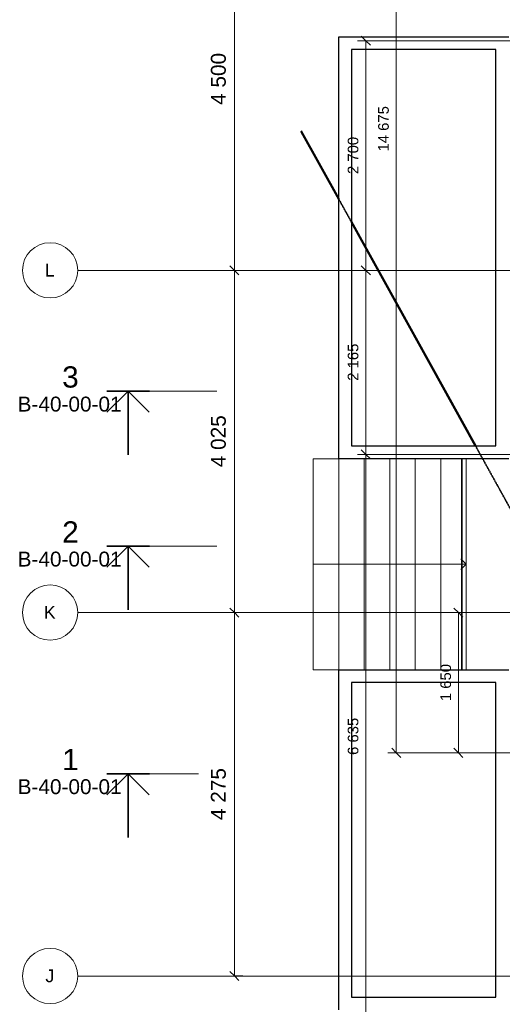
# Model space of a CAD drawing. Header units: millimetres. Extents: x -20574 to 8886, y -76409 to -50186.
# Tile 2 of 11: x -20574 to -14895, y -70607 to -59026. Entities that reach past the tile are written whole.
import ezdxf

# ---------------------------------------------------------------- set-up
doc = ezdxf.new("R2010")
doc.units = ezdxf.units.MM
for name, pattern in [('Dash', [6.35, 3.175, -3.175]), ('Grid Line', [22.225, 12.7, -3.175, 3.175, -3.175]), ('Overhead', [3.96875, 2.38125, -1.5875])]:
    doc.linetypes.add(name, pattern=pattern)
for name, color, linetype, lineweight in [('206', 7, 'Continuous', 9), ('25', 7, 'Continuous', 35), ('281', 7, 'Continuous', 18), ('822', 7, 'Continuous', 9), ('842', 7, 'Continuous', 9), ('842-50', 7, 'Continuous', 9), ('852-UNDER', 7, 'Continuous', 25), ('Up Arrows', 7, 'Continuous', 18)]:
    doc.layers.add(name, color=color, linetype=linetype, lineweight=lineweight)
doc.styles.add('Arial', font='arial.ttf', dxfattribs={"height": 150})
doc.styles.add('Arial_1', font='arial.ttf', dxfattribs={"height": 250})
doc.styles.add('Arial_2', font='arial.ttf', dxfattribs={"height": 175})
doc.styles.add('Arial_3', font='arial.ttf', dxfattribs={"height": 125})
doc.dimstyles.new('NO_Normal_2_5', dxfattribs={"dimscale": 304.8, "dimtxt": 127.532425, "dimasz": 0.347769, "dimexe": 0.328084, "dimexo": 0.246063, "dimgap": 0.164042, "dimtad": 1, "dimdec": 0, "dimzin": 0, "dimdsep": 46, "dimtxsty": 'Arial_3', "dimblk1": 'OBLIQUE', "dimblk2": 'OBLIQUE', "dimsah": 1, "dimcen": 0.09, "dimazin": 0, "dimtfac": 1, "dimtdec": 4, "dimtix": 1, "dimtmove": 0, "dimatfit": 3, "dimfxl": 1, "dimtvp": 1, "dimtolj": 1, "dimtzin": 0, "dimlwd": 18, "dimlwe": 18, "dimarcsym": 2})
doc.dimstyles.new('NO_Normal_3_5', dxfattribs={"dimscale": 304.8, "dimtxt": 178.545395, "dimasz": 0.347769, "dimexe": 0.328084, "dimexo": 0.246063, "dimgap": 0.164042, "dimtad": 1, "dimdec": 0, "dimzin": 0, "dimdsep": 46, "dimtxsty": 'Arial_2', "dimblk1": 'OBLIQUE', "dimblk2": 'OBLIQUE', "dimsah": 1, "dimcen": 0.09, "dimazin": 0, "dimtfac": 1, "dimtdec": 4, "dimtix": 1, "dimtmove": 0, "dimatfit": 3, "dimfxl": 1, "dimtvp": 1, "dimtolj": 1, "dimtzin": 0, "dimlwd": 18, "dimlwe": 18, "dimarcsym": 2})

# ---------------------------------------------------------------- blocks, each defined once
blk = doc.blocks.new('Grid - Ø13-4_5mm-398621-RIVEPLAN')
at = {"layer": '822', "lineweight": 18}
blk.add_circle((0, 0), 6.5, dxfattribs=at)
blk = doc.blocks.new('Section - Detail Number_ Sheet Number-373190-RIVEPLAN')
at = {"layer": '206', "lineweight": 35}
for p, q in [((-4.98, 0), (5.02, 0)), ((0, 0), (-4.95, -4.95)), ((0, 0), (4.95, -4.95)), ((0, 0), (0, -15))]:
    blk.add_line(p, q, dxfattribs=at)
blk = doc.blocks.new('DIMBLOCK2-RIVEPLAN')
at = {"layer": '842-50', "lineweight": 18}
for p, q in [((-16143, -52974), (-16196, -52921)), ((-16143, -52974), (-16143, -67649)), ((-16143, -52974), (-16090, -53027)), ((-16143, -52974), (-16043, -52974)), ((-16143, -52974), (-16143, -52974)), ((-16143, -67649), (-16196, -67596)), ((-80, -67649), (-16243, -67649)), ((-16143, -67649), (-16090, -67702)), ((-16143, -67649), (-80, -67649))]:
    blk.add_line(p, q, dxfattribs=at)
at = {"layer": '842-50', "color": 0, "lineweight": 18, "insert": (-16356, -60576), "char_height": 125, "width": 635.7, "attachment_point": 1, "rotation": 90, "line_spacing_factor": 0.941778, "style": 'Arial_3'}
blk.add_mtext('14 675', dxfattribs=at)
blk = doc.blocks.new('_Oblique')
at = {"color": 0, "linetype": 'ByBlock', "lineweight": -2}
blk.add_line((-0.5, -0.5), (0.5, 0.5), dxfattribs=at)
blk = doc.blocks.new('DIMBLOCK3-RIVEPLAN')
at = {"layer": '842-50', "lineweight": 18}
for p, q in [((-15412, -65999), (-15465, -65946)), ((-15412, -65999), (-15412, -67649)), ((-15412, -65999), (-15359, -66052)), ((-15412, -65999), (-15312, -65999)), ((-15412, -65999), (-15412, -65999)), ((-15412, -67649), (-15465, -67596)), ((-13280, -67649), (-15512, -67649)), ((-15412, -67649), (-15359, -67702)), ((-15412, -67649), (-13280, -67649))]:
    blk.add_line(p, q, dxfattribs=at)
at = {"layer": '842-50', "color": 0, "lineweight": 18, "insert": (-15624, -67041), "char_height": 125, "width": 520.33, "attachment_point": 1, "rotation": 90, "line_spacing_factor": 0.941778, "style": 'Arial_3'}
blk.add_mtext('1 650', dxfattribs=at)
blk = doc.blocks.new('DIMBLOCK4-RIVEPLAN')
at = {"layer": '842-50', "lineweight": 18}
for p, q in [((-13280, -59274), (-16601, -59274)), ((-16501, -59274), (-16554, -59221)), ((-16501, -59274), (-16501, -61974)), ((-16501, -59274), (-16448, -59327)), ((-16501, -59274), (-13280, -59274)), ((-16501, -61974), (-16554, -61921)), ((-16501, -61974), (-16448, -62027)), ((-16501, -61974), (-16401, -61974)), ((-16501, -61974), (-16501, -61974))]:
    blk.add_line(p, q, dxfattribs=at)
at = {"layer": '842-50', "color": 0, "lineweight": 18, "insert": (-16714, -60841), "char_height": 125, "width": 520.33, "attachment_point": 1, "rotation": 90, "line_spacing_factor": 0.941778, "style": 'Arial_3'}
blk.add_mtext('2 700', dxfattribs=at)
blk = doc.blocks.new('DIMBLOCK5-RIVEPLAN')
at = {"layer": '842-50', "lineweight": 18}
for p, q in [((-16501, -61974), (-16554, -61921)), ((-16501, -61974), (-16501, -64139)), ((-16501, -61974), (-16448, -62027)), ((-16501, -61974), (-16401, -61974)), ((-16501, -61974), (-16501, -61974)), ((-12481, -64139), (-16601, -64139)), ((-16501, -64139), (-16554, -64086)), ((-16501, -64139), (-16448, -64192)), ((-16501, -64139), (-12481, -64139))]:
    blk.add_line(p, q, dxfattribs=at)
at = {"layer": '842-50', "color": 0, "lineweight": 18, "insert": (-16714, -63273), "char_height": 125, "width": 520.33, "attachment_point": 1, "rotation": 90, "line_spacing_factor": 0.941778, "style": 'Arial_3'}
blk.add_mtext('2 165', dxfattribs=at)
blk = doc.blocks.new('DIMBLOCK6-RIVEPLAN')
at = {"layer": '842-50', "lineweight": 18}
for p, q in [((-12481, -64139), (-16601, -64139)), ((-16501, -64139), (-16554, -64086)), ((-16501, -64139), (-16501, -70775)), ((-16501, -64139), (-16448, -64192)), ((-16501, -64139), (-12481, -64139)), ((-16501, -70775), (-16554, -70722)), ((-11345, -70775), (-16601, -70775)), ((-16501, -70775), (-16448, -70828)), ((-16501, -70775), (-11345, -70775))]:
    blk.add_line(p, q, dxfattribs=at)
at = {"layer": '842-50', "color": 0, "lineweight": 18, "insert": (-16714, -67674), "char_height": 125, "width": 520.33, "attachment_point": 1, "rotation": 90, "line_spacing_factor": 0.941778, "style": 'Arial_3'}
blk.add_mtext('6 635', dxfattribs=at)
blk = doc.blocks.new('DIMBLOCK20-RIVEPLAN')
at = {"layer": '842-50', "lineweight": 18}
for p, q in [((-18047, -57474), (-18100, -57421)), ((-18047, -57474), (-18047, -61974)), ((-18047, -57474), (-17994, -57527)), ((-18047, -57474), (-17947, -57474)), ((-18047, -57474), (-18047, -57474)), ((-18047, -61974), (-18100, -61921)), ((-18047, -61974), (-17994, -62027)), ((-18047, -61974), (-17947, -61974)), ((-18047, -61974), (-18047, -61974))]:
    blk.add_line(p, q, dxfattribs=at)
at = {"layer": '842-50', "color": 0, "lineweight": 18, "insert": (-18324, -60028), "char_height": 175, "width": 728.47, "attachment_point": 1, "rotation": 90, "line_spacing_factor": 0.941778, "style": 'Arial_2'}
blk.add_mtext('4 500', dxfattribs=at)
blk = doc.blocks.new('DIMBLOCK21-RIVEPLAN')
at = {"layer": '842-50', "lineweight": 18}
for p, q in [((-18047, -61974), (-18100, -61921)), ((-18047, -61974), (-18047, -65999)), ((-18047, -61974), (-17994, -62027)), ((-18047, -61974), (-17947, -61974)), ((-18047, -61974), (-18047, -61974)), ((-18047, -65999), (-18100, -65946)), ((-18047, -65999), (-17994, -66052)), ((-18047, -65999), (-17947, -65999)), ((-18047, -65999), (-18047, -65999))]:
    blk.add_line(p, q, dxfattribs=at)
at = {"layer": '842-50', "color": 0, "lineweight": 18, "insert": (-18324, -64290), "char_height": 175, "width": 728.47, "attachment_point": 1, "rotation": 90, "line_spacing_factor": 0.941778, "style": 'Arial_2'}
blk.add_mtext('4 025', dxfattribs=at)
blk = doc.blocks.new('DIMBLOCK22-RIVEPLAN')
at = {"layer": '842-50', "lineweight": 18}
for p, q in [((-18047, -65999), (-18100, -65946)), ((-18047, -65999), (-18047, -70274)), ((-18047, -65999), (-17994, -66052)), ((-18047, -65999), (-17947, -65999)), ((-18047, -65999), (-18047, -65999)), ((-18047, -70274), (-18100, -70221)), ((-18047, -70274), (-17994, -70327)), ((-18047, -70274), (-17947, -70274)), ((-18047, -70274), (-18047, -70274))]:
    blk.add_line(p, q, dxfattribs=at)
at = {"layer": '842-50', "color": 0, "lineweight": 18, "insert": (-18324, -68440), "char_height": 175, "width": 728.47, "attachment_point": 1, "rotation": 90, "line_spacing_factor": 0.941778, "style": 'Arial_2'}
blk.add_mtext('4 275', dxfattribs=at)

msp = doc.modelspace()

# ---------------------------------------------------------------- linework, layer by layer
at = {"layer": '206', "lineweight": 18}
for p, q in [((-19299.2, -63395.5), (-18255.6, -63395.5)), ((-19299.2, -65218.5), (-18255.6, -65218.5)), ((-19299.2, -67895.5), (-18468.2, -67895.5))]:
    msp.add_line(p, q, dxfattribs=at)
at = {"layer": '25'}
for p, q in [((-17260.9, -60333.4), (-16820.2, -61128.5)), ((-17260.9, -60338.5), (-16820.2, -61133.5)), ((-17260.9, -60345.8), (-16820.2, -61140.9)), ((-16670.1, -61399.3), (-15206.8, -64039.1)), ((-16670.1, -61404.3), (-15209.7, -64039.1)), ((-16670.1, -61411.7), (-15213.7, -64039.1)), ((-15370.2, -64189.1), (-15370.2, -65380.6)), ((-15370.2, -65380.8), (-15370.2, -65480.6)), ((-15370.2, -65480.8), (-15370.2, -66672.3))]:
    msp.add_line(p, q, dxfattribs=at)
at = {"layer": '25', "color": 96, "linetype": 'Dash', "lineweight": 18, "true_color": 0x007f00}
for p, q in [((-16820.1, -61128.6), (-16670.2, -61399.1)), ((-16820.1, -61133.7), (-16670.2, -61404.2)), ((-16820.1, -61141), (-16670.2, -61411.5)), ((-15213.7, -64039.1), (-13205.2, -67662.5)), ((-15209.6, -64039.1), (-13205.2, -67655.2)), ((-15206.8, -64039.1), (-13205.2, -67650.1))]:
    msp.add_line(p, q, dxfattribs=at)
at = {"layer": '281'}
for p, q in [((-17120.2, -64189.1), (-17120.2, -66672.3)), ((-17120.2, -64189.1), (-16820.2, -64189.1)), ((-16820.2, -64189.1), (-16820.2, -66672.3)), ((-16520.2, -64189.1), (-16520.2, -66672.3)), ((-16220.2, -64189.1), (-16220.2, -66672.3)), ((-15920.2, -64189.1), (-15920.2, -66672.3)), ((-15620.2, -64189.1), (-15620.2, -66672.3)), ((-15320.2, -64189.1), (-15320.2, -66672.3)), ((-17120.2, -66672.3), (-16820.2, -66672.3))]:
    msp.add_line(p, q, dxfattribs=at)
at = {"layer": '281', "linetype": 'Overhead'}
for p, q in [((-17120.2, -64189.1), (-17120.2, -66672.3)), ((-16820.2, -64189.1), (-16820.2, -66672.3)), ((-16520.2, -64189.1), (-16520.2, -66672.3)), ((-16220.2, -64189.1), (-16220.2, -66672.3)), ((-15920.2, -64189.1), (-15920.2, -66672.3)), ((-15620.2, -64189.1), (-15620.2, -66672.3))]:
    msp.add_line(p, q, dxfattribs=at)
at = {"layer": '822', "linetype": 'Grid Line'}
for p, q in [((-19890.8, -61974.1), (8885.9, -61974.1)), ((-19890.8, -65999.1), (8885.9, -65999.1)), ((-19890.8, -70274.1), (8885.9, -70274.1))]:
    msp.add_line(p, q, dxfattribs=at)
at = {"layer": '852-UNDER'}
for p, q in [((-16820.2, -64189.1), (-16820.2, -59227.3)), ((-16820.2, -59227.3), (-14820.2, -59227.3)), ((-16670.2, -59377.3), (-16670.2, -64039.1)), ((-14970.2, -59377.3), (-16670.2, -59377.3)), ((-14970.2, -64039.1), (-14970.2, -59377.3)), ((-16670.2, -64039.1), (-14970.2, -64039.1)), ((-14820.2, -64189.1), (-16820.2, -64189.1)), ((-16820.2, -70672.3), (-16820.2, -66672.3)), ((-16820.2, -66672.3), (-14820.2, -66672.3)), ((-16670.2, -66822.3), (-16670.2, -70522.3)), ((-14970.2, -66822.3), (-16670.2, -66822.3)), ((-14970.2, -70522.3), (-14970.2, -66822.3)), ((-16670.2, -70522.3), (-14970.2, -70522.3))]:
    msp.add_line(p, q, dxfattribs=at)
at = {"layer": 'Up Arrows'}
for p, q in [((-17120.2, -65430.7), (-16820.2, -65430.7)), ((-16820.2, -65430.7), (-16520.2, -65430.7)), ((-16520.2, -65430.7), (-16220.2, -65430.7)), ((-16220.2, -65430.7), (-15920.2, -65430.7)), ((-15920.2, -65430.7), (-15620.2, -65430.7)), ((-15620.2, -65430.7), (-15320.2, -65430.7)), ((-15320.2, -65430.7), (-15382.7, -65368.2)), ((-15320.2, -65430.7), (-15382.7, -65493.2))]:
    msp.add_line(p, q, dxfattribs=at)

# ---------------------------------------------------------------- block references
at = {"layer": '206', "lineweight": 35, "xscale": 49.99999999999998, "yscale": 49.99999999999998, "zscale": 49.99999999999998}
for p in [(-19299.2, -63395.5), (-19299.2, -65218.5), (-19299.2, -67895.5)]:
    msp.add_blockref('Section - Detail Number_ Sheet Number-373190-RIVEPLAN', p, dxfattribs=at)
at = {"layer": '822', "lineweight": 18, "xscale": 49.99999999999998, "yscale": 49.99999999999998, "zscale": 49.99999999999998}
for p, rotation in [((-20215.8, -61974.1), 269.9999999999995), ((-20215.8, -65999.1), 269.9999999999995), ((-20215.8, -70274.1), 269.9999999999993)]:
    msp.add_blockref('Grid - Ø13-4_5mm-398621-RIVEPLAN', p, dxfattribs=dict(at, rotation=rotation))

# ---------------------------------------------------------------- texts
at = {"layer": '206', "attachment_point": 1}
for s, insert, char_height, width, style in [('3', (-20073.6, -63102.9), 250, 240.506, 'Arial_1'), ('B-40-00-01', (-20597.9, -63459.5), 175, 1511.181, 'Arial_2'), ('2', (-20073.6, -64925.9), 250, 240.506, 'Arial_1'), ('B-40-00-01', (-20597.9, -65282.5), 175, 1511.181, 'Arial_2'), ('1', (-20073.6, -67602.9), 250, 240.506, 'Arial_1'), ('B-40-00-01', (-20597.9, -67959.5), 175, 1511.181, 'Arial_2')]:
    msp.add_mtext(s, dxfattribs=dict(at, insert=insert, char_height=char_height, width=width, style=style))

# ---------------------------------------------------------------- dimensions: what is measured, and where the dimension line sits
at = {"layer": '842', "lineweight": 18}
for base, p1, p2, dimstyle, override, picture, middle in [((-16143.4, -67649.1), (-16068.4, -52974.1), (-5.2, -67649.1), 'NO_Normal_2_5', {"dimpost": '<>', "dimfxl": 21757.370611}, 'DIMBLOCK2-RIVEPLAN', (-16257.2, -60311.6)), ((-18046.8, -61974.1), (-17971.8, -57474.1), (-17971.8, -61974.1), 'NO_Normal_3_5', {"dimpost": '<>', "dimfxl": 4500}, 'DIMBLOCK20-RIVEPLAN', (-18186.1, -59724.1)), ((-16501.4, -61974.1), (-13205.2, -59274.1), (-16426.4, -61974.1), 'NO_Normal_2_5', {"dimpost": '<>', "dimfxl": 4203.157222}, 'DIMBLOCK4-RIVEPLAN', (-16615.2, -60624.1)), ((-18046.8, -65999.1), (-17971.8, -61974.1), (-17971.8, -65999.1), 'NO_Normal_3_5', {"dimpost": '<>', "dimfxl": 4025}, 'DIMBLOCK21-RIVEPLAN', (-18186.1, -63986.6)), ((-16501.4, -64139.1), (-16426.4, -61974.1), (-12406.2, -64139.1), 'NO_Normal_2_5', {"dimpost": '<>', "dimfxl": 4566.150867}, 'DIMBLOCK5-RIVEPLAN', (-16615.2, -63056.6)), ((-16501.4, -70774.5), (-12406.2, -64139.1), (-11270.2, -70774.5), 'NO_Normal_2_5', {"dimpost": '<>', "dimfxl": 6731.990854}, 'DIMBLOCK6-RIVEPLAN', (-16615.3, -67456.8)), ((-18046.8, -70274.1), (-17971.8, -65999.1), (-17971.8, -70274.1), 'NO_Normal_3_5', {"dimpost": '<>', "dimfxl": 4275}, 'DIMBLOCK22-RIVEPLAN', (-18186.1, -68136.6)), ((-15411.6, -67649.1), (-15336.7, -65999.1), (-13205.2, -67649.1), 'NO_Normal_2_5', {"dimpost": '<>', "dimfxl": 2695.529994}, 'DIMBLOCK3-RIVEPLAN', (-15525.5, -66824.1))]:
    dim = msp.add_linear_dim(base=base, p1=p1, p2=p2, angle=90, dimstyle=dimstyle, override=override, dxfattribs=at)
    dim.commit()
    dim.dimension.update_dxf_attribs({"geometry": picture, "text_midpoint": middle})

# ---------------------------------------------------------------- next in the draw order: texts
at = {"layer": '822', "char_height": 150, "attachment_point": 1, "style": 'Arial', "bg_fill": 3, "box_fill_scale": 1.25, "bg_fill_color": 256, "bg_fill_true_color": 13158600, "bg_fill_transparency": 0}
for s, insert, width in [('L', (-20278.3, -61896.8), 144.304), ('K', (-20289.8, -65921.8), 172.363), ('J', (-20271.6, -70196.8), 128.27)]:
    msp.add_mtext(s, dxfattribs=dict(at, insert=insert, width=width))

doc.saveas('drawing.dxf')
